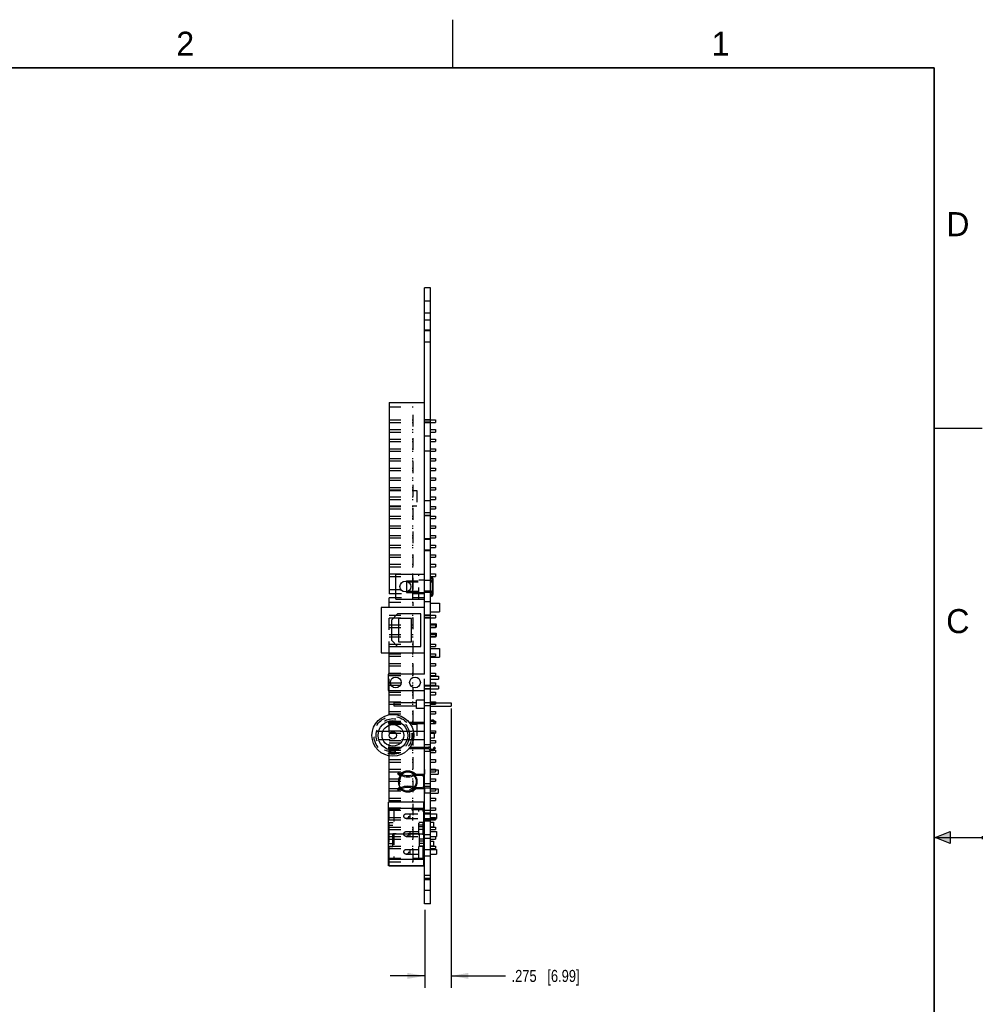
# Model space of a CAD drawing. Header units: inches. Extents: x 0 to 22, y 0 to 17.
# Tile 9 of 9: x 12 to 22, y 6.8 to 17. Entities that reach past the tile are written whole.
import ezdxf

# ---------------------------------------------------------------- set-up
doc = ezdxf.new("R2010")
doc.units = ezdxf.units.IN
doc.header["$LTSCALE"] = 1.21
doc.header["$MEASUREMENT"] = 0
doc.linetypes.add('HIDDEN', pattern=[0.2, 0.1, -0.1])
doc.layers.get('0').update_dxf_attribs({"linetype": 'CONTINUOUS'})
doc.layers.add('DEFAULT_2', color=8, linetype='HIDDEN')
doc.layers.add('DIMENSIONS', color=7, linetype='CONTINUOUS')
doc.styles.get("Standard").update_dxf_attribs({"font": 'txt', "width": 0.8})
doc.styles.add('TEXTSTYLE_2', font='txt')
doc.dimstyles.new('DIMSTYLE_1', dxfattribs={"dimtxt": 0.125, "dimasz": 0.18, "dimexe": 0.18, "dimexo": 0.0625, "dimgap": 0.09, "dimtad": 0, "dimtih": 1, "dimtoh": 1, "dimdec": 3, "dimzin": 4, "dimdsep": 46, "dimtxsty": 'STANDARD', "dimblk": '_FILLED', "dimblk1": '_FILLED', "dimblk2": '_FILLED', "dimcen": 0.09, "dimadec": 0, "dimazin": 0, "dimtp": 0.01, "dimtm": 0.01, "dimtfac": 1, "dimtdec": 3, "dimtofl": 0, "dimtmove": 0, "dimatfit": 3, "dimldrblk": '_FILLED', "dimfxl": 1, "dimtolj": 1, "dimtzin": 4, "dimarcsym": 0})

# ---------------------------------------------------------------- blocks, each defined once
blk = doc.blocks.new('_FILLED')
at = {"color": 0, "linetype": 'BYBLOCK'}
blk.add_solid([(0, 0), (-1, 0.174), (-1, -0.174)], dxfattribs=at)
blk = doc.blocks.new('*D3')
at = {"layer": 'DIMENSIONS', "color": 2, "linetype": 'CONTINUOUS'}
for p, q in [((16.481, 9.84), (16.481, 6.938)), ((16.206, 7.75), (16.206, 6.938)), ((16.206, 7.063), (15.846, 7.063)), ((16.481, 7.063), (17.046, 7.063))]:
    blk.add_line(p, q, dxfattribs=at)
at = {"layer": 'DIMENSIONS', "color": 2, "linetype": 'CONTINUOUS', "xscale": 0.18, "yscale": 0.18, "zscale": 0.18}
blk.add_blockref('_FILLED', (16.206, 7.063), dxfattribs=at)
at = {"layer": 'DIMENSIONS', "color": 2, "linetype": 'CONTINUOUS', "xscale": 0.18, "yscale": 0.18, "zscale": 0.18, "rotation": 180}
blk.add_blockref('_FILLED', (16.481, 7.063), dxfattribs=at)
at = {"layer": 'DIMENSIONS', "color": 2, "linetype": 'CONTINUOUS', "insert": (17.109, 7.125), "char_height": 0.125, "width": 1.125, "attachment_point": 1, "line_spacing_factor": 0.9}
blk.add_mtext('.275{\\Ftxt.shx;\\W1.000000;\\H0.125000; }[6.99]', dxfattribs=at)

msp = doc.modelspace()

# ---------------------------------------------------------------- hatches: boundary and pattern name
at = {"linetype": 'CONTINUOUS'}
msp.add_hatch(color=2, dxfattribs=at).paths.add_polyline_path([(21.6663, 8.5625), (21.6663, 8.4375), (21.51, 8.5)])

# ---------------------------------------------------------------- linework, layer by layer
at = {"color": 2, "linetype": 'CONTINUOUS'}
for p, q in [((16.5, 16.5), (16.5, 17)), ((22, 12.75), (21.5, 12.75)), ((21.51, 8.5), (21.6663, 8.5625)), ((21.51, 8.5), (22, 8.5)), ((21.6663, 8.4375), (21.51, 8.5)), ((21.6663, 8.5625), (21.6663, 8.4375)), ((22, 8.515), (22, 8.485))]:
    msp.add_line(p, q, dxfattribs=at)
at = {"color": 7, "linetype": 'CONTINUOUS'}
for p, q in [((16.2056, 10.1976), (16.2056, 14.2126)), ((16.2676, 14.2126), (16.2056, 14.2126)), ((16.2676, 7.8126), (16.2676, 14.2126)), ((15.8356, 13.0226), (15.8356, 11.0326)), ((15.8356, 13.0226), (16.2056, 13.0226)), ((16.2676, 12.8401), (16.3176, 12.8401)), ((16.2676, 12.8151), (16.3176, 12.8151)), ((16.3176, 12.8401), (16.3176, 12.8151)), ((16.2676, 12.7401), (16.3176, 12.7401)), ((16.2676, 12.7151), (16.3176, 12.7151)), ((16.3176, 12.7401), (16.3176, 12.7151)), ((16.2676, 12.6401), (16.3176, 12.6401)), ((16.2676, 12.6151), (16.3176, 12.6151)), ((16.3176, 12.6401), (16.3176, 12.6151)), ((16.2676, 12.5401), (16.3176, 12.5401)), ((16.2676, 12.5151), (16.3176, 12.5151)), ((16.3176, 12.5401), (16.3176, 12.5151)), ((16.2676, 12.4401), (16.3176, 12.4401)), ((16.2676, 12.4151), (16.3176, 12.4151)), ((16.3176, 12.4401), (16.3176, 12.4151)), ((16.2676, 12.3401), (16.3176, 12.3401)), ((16.2676, 12.3151), (16.3176, 12.3151)), ((16.3176, 12.3401), (16.3176, 12.3151)), ((16.2676, 12.2401), (16.3176, 12.2401)), ((16.2676, 12.2151), (16.3176, 12.2151)), ((16.3176, 12.2401), (16.3176, 12.2151)), ((16.2676, 12.1401), (16.3176, 12.1401)), ((16.2676, 12.1151), (16.3176, 12.1151)), ((16.3176, 12.1401), (16.3176, 12.1151)), ((16.2676, 12.0401), (16.3176, 12.0401)), ((16.2676, 12.0151), (16.3176, 12.0151)), ((16.3176, 12.0401), (16.3176, 12.0151)), ((16.2676, 11.9401), (16.3176, 11.9401)), ((16.2676, 11.9151), (16.3176, 11.9151)), ((16.3176, 11.9401), (16.3176, 11.9151)), ((16.2676, 11.8401), (16.3176, 11.8401)), ((16.2676, 11.8151), (16.3176, 11.8151)), ((16.3176, 11.8401), (16.3176, 11.8151)), ((16.2676, 11.7401), (16.3176, 11.7401)), ((16.2676, 11.7151), (16.3176, 11.7151)), ((16.3176, 11.7401), (16.3176, 11.7151)), ((16.2676, 11.6401), (16.3176, 11.6401)), ((16.2676, 11.6151), (16.3176, 11.6151)), ((16.3176, 11.6401), (16.3176, 11.6151)), ((16.2676, 11.5401), (16.3176, 11.5401)), ((16.2676, 11.5151), (16.3176, 11.5151)), ((16.3176, 11.5401), (16.3176, 11.5151)), ((16.2676, 11.4401), (16.3176, 11.4401)), ((16.2676, 11.4151), (16.3176, 11.4151)), ((16.3176, 11.4401), (16.3176, 11.4151)), ((16.2676, 11.3401), (16.3176, 11.3401)), ((16.2676, 11.3151), (16.3176, 11.3151)), ((16.3176, 11.3401), (16.3176, 11.3151)), ((15.9056, 10.9786), (15.9056, 11.2386)), ((15.9056, 11.2386), (16.2056, 11.2386)), ((16.0176, 11.1633), (16.0176, 11.0539)), ((16.0816, 10.9786), (16.0816, 11.2386)), ((16.2676, 11.2401), (16.3176, 11.2401)), ((16.2676, 11.2151), (16.3176, 11.2151)), ((16.2946, 11.0331), (16.2946, 11.1841)), ((16.3176, 11.2401), (16.3176, 11.2151)), ((15.9056, 11.0326), (15.8356, 11.0326)), ((15.8356, 10.8926), (15.8356, 10.9926)), ((15.9056, 10.9926), (15.8356, 10.9926)), ((15.9056, 10.9786), (16.2056, 10.9786)), ((15.7526, 10.8926), (15.7526, 10.4186)), ((16.2056, 10.8926), (15.7526, 10.8926)), ((16.2676, 10.9376), (16.3596, 10.9376)), ((16.2676, 10.8476), (16.3596, 10.8476)), ((16.3596, 10.9376), (16.3596, 10.8476)), ((15.9246, 10.8256), (15.8596, 10.7606)), ((15.8596, 10.7606), (15.8596, 10.5506)), ((16.1656, 10.8256), (15.9246, 10.8256)), ((16.0686, 10.7756), (15.9336, 10.7756)), ((15.9336, 10.7756), (15.9336, 10.5356)), ((16.0686, 10.5356), (16.0686, 10.7756)), ((16.1656, 10.4856), (16.1656, 10.8256)), ((16.2676, 10.8101), (16.3176, 10.8101)), ((16.2676, 10.7851), (16.3176, 10.7851)), ((16.3176, 10.8101), (16.3176, 10.7851)), ((16.2676, 10.7226), (16.3246, 10.7226)), ((16.2676, 10.6866), (16.3246, 10.6866)), ((16.2676, 10.6851), (16.3176, 10.6851)), ((16.3176, 10.6866), (16.3176, 10.6851)), ((16.3246, 10.7226), (16.3246, 10.6866)), ((15.8596, 10.5506), (15.9246, 10.4856)), ((16.2676, 10.6246), (16.3246, 10.6246)), ((16.2676, 10.5886), (16.3246, 10.5886)), ((16.2676, 10.5851), (16.3176, 10.5851)), ((16.3176, 10.5886), (16.3176, 10.5851)), ((16.3246, 10.6246), (16.3246, 10.5886)), ((15.9246, 10.4856), (16.1656, 10.4856)), ((15.9336, 10.5356), (16.0686, 10.5356)), ((16.2676, 10.5101), (16.3176, 10.5101)), ((16.2676, 10.4851), (16.3176, 10.4851)), ((16.2676, 10.4636), (16.3596, 10.4636)), ((16.3176, 10.5101), (16.3176, 10.4851)), ((16.3596, 10.4636), (16.3596, 10.3736)), ((15.7526, 10.4186), (16.2056, 10.4186)), ((15.8356, 10.1976), (15.8356, 10.4186)), ((16.2676, 10.3736), (16.3596, 10.3736)), ((16.2676, 10.3101), (16.3176, 10.3101)), ((16.2676, 10.2851), (16.3176, 10.2851)), ((16.3176, 10.3101), (16.3176, 10.2851)), ((16.2056, 10.1976), (15.8256, 10.1976)), ((15.8256, 10.1976), (15.8256, 10.0276)), ((16.2676, 10.2101), (16.3176, 10.2101)), ((16.2676, 10.1851), (16.3176, 10.1851)), ((16.2676, 10.1776), (16.3506, 10.1776)), ((16.2676, 10.1476), (16.3506, 10.1476)), ((16.3176, 10.2101), (16.3176, 10.1851)), ((16.3506, 10.1776), (16.3506, 10.1476)), ((16.2676, 10.1101), (16.3176, 10.1101)), ((16.2676, 10.0851), (16.3176, 10.0851)), ((16.2676, 10.0776), (16.3506, 10.0776)), ((16.2676, 10.0476), (16.3506, 10.0476)), ((16.3176, 10.1101), (16.3176, 10.0851)), ((16.3506, 10.0776), (16.3506, 10.0476)), ((15.8256, 10.0276), (16.2056, 10.0276)), ((15.8356, 9.7758), (15.8356, 10.0276)), ((16.2056, 9.9276), (16.1196, 9.9276)), ((16.1196, 9.8416), (16.1196, 9.9276)), ((16.2056, 7.8126), (16.2056, 10.0276)), ((16.2676, 10.0101), (16.3176, 10.0101)), ((16.2676, 9.9851), (16.3176, 9.9851)), ((16.3176, 10.0101), (16.3176, 9.9851)), ((16.1196, 9.9021), (15.8896, 9.9021)), ((15.8896, 9.8671), (15.8896, 9.9021)), ((16.1196, 9.8671), (15.8896, 9.8671)), ((16.2056, 9.8416), (16.1196, 9.8416)), ((16.2676, 9.9101), (16.3176, 9.9101)), ((16.2676, 9.9021), (16.4806, 9.9021)), ((16.2676, 9.8671), (16.4806, 9.8671)), ((16.3176, 9.9101), (16.3176, 9.9021)), ((16.4806, 9.9021), (16.4806, 9.8671)), ((16.2676, 9.8101), (16.3176, 9.8101)), ((16.2676, 9.7851), (16.3176, 9.7851)), ((16.3176, 9.8101), (16.3176, 9.7851)), ((16.0433, 9.7002), (16.2056, 9.7002)), ((16.0548, 9.6849), (16.2056, 9.6849)), ((16.2676, 9.6851), (16.3055, 9.6851)), ((16.2998, 9.6952), (16.3056, 9.6849)), ((16.3189, 9.6923), (16.3056, 9.6849)), ((16.3059, 9.6851), (16.3176, 9.6851)), ((16.3076, 9.7101), (16.3176, 9.7101)), ((16.3132, 9.7026), (16.3189, 9.6923)), ((16.3176, 9.7101), (16.3176, 9.6947)), ((16.3176, 9.6916), (16.3176, 9.6851)), ((16.0878, 9.6076), (16.2056, 9.6076)), ((16.2056, 9.5176), (16.0878, 9.5176)), ((16.2676, 9.6101), (16.3176, 9.6101)), ((16.2676, 9.5926), (16.3056, 9.5926)), ((16.3056, 9.5326), (16.2676, 9.5326)), ((16.3056, 9.5926), (16.3056, 9.5326)), ((16.3056, 9.5851), (16.3176, 9.5851)), ((16.3176, 9.6101), (16.3176, 9.5851)), ((16.0433, 9.425), (16.2056, 9.425)), ((16.0546, 9.44), (16.2056, 9.44)), ((16.2676, 9.5101), (16.3176, 9.5101)), ((16.2676, 9.4851), (16.3176, 9.4851)), ((16.2998, 9.43), (16.3056, 9.4403)), ((16.3189, 9.4329), (16.3056, 9.4403)), ((16.3132, 9.4226), (16.3189, 9.4329)), ((16.3176, 9.5101), (16.3176, 9.4851)), ((15.8356, 8.8696), (15.8356, 9.3494)), ((16.2676, 9.3851), (16.3176, 9.3851)), ((16.3016, 9.4101), (16.3176, 9.4101)), ((16.3176, 9.4101), (16.3176, 9.3851)), ((16.2676, 9.3101), (16.3176, 9.3101)), ((16.2676, 9.2851), (16.3176, 9.2851)), ((16.2676, 9.2101), (16.3176, 9.2101)), ((16.3176, 9.3101), (16.3176, 9.2851)), ((16.3176, 9.2101), (16.3176, 9.2026)), ((15.9233, 9.1635), (15.9329, 9.1722)), ((15.9435, 9.1482), (15.9233, 9.1635)), ((15.9343, 9.1739), (15.9328, 9.1723)), ((15.9329, 9.1722), (15.9522, 9.1576)), ((15.9522, 9.1576), (15.9343, 9.1739)), ((15.9421, 9.1492), (15.9443, 9.1472)), ((15.9571, 9.1482), (15.9435, 9.1482)), ((15.9443, 9.1472), (15.9562, 9.1472)), ((15.9662, 9.1572), (15.9562, 9.1472)), ((16.1049, 9.1472), (16.1806, 9.1472)), ((16.1054, 9.1482), (16.1806, 9.1482)), ((16.1059, 9.1477), (16.1054, 9.1482)), ((16.109, 9.1576), (16.2056, 9.1576)), ((16.1956, 9.033), (16.1956, 9.1332)), ((16.2056, 9.2076), (16.2036, 9.2076)), ((16.2036, 9.2076), (16.2036, 9.1576)), ((16.2676, 9.2026), (16.3456, 9.2026)), ((16.2676, 9.1596), (16.3456, 9.1596)), ((16.2676, 9.1101), (16.3176, 9.1101)), ((16.3176, 9.1101), (16.3176, 9.0851)), ((16.3456, 9.2026), (16.3456, 9.1596)), ((15.9421, 9.016), (15.9233, 9.0017)), ((15.9256, 9.0008), (15.9443, 9.018)), ((15.9522, 9.0076), (15.9343, 8.9913)), ((15.9443, 9.018), (15.9562, 9.018)), ((15.9562, 9.018), (15.9662, 9.008)), ((16.1806, 9.018), (16.1049, 9.018)), ((16.2056, 9.0076), (16.109, 9.0076)), ((16.2036, 9.0076), (16.2036, 8.9576)), ((16.2676, 9.0126), (16.2056, 9.0126)), ((16.2676, 9.0851), (16.3176, 9.0851)), ((16.2676, 9.0101), (16.3176, 9.0101)), ((16.2676, 9.0056), (16.3456, 9.0056)), ((16.3176, 9.0101), (16.3176, 9.0056)), ((16.3456, 9.0056), (16.3456, 8.9626)), ((15.9233, 9.0017), (15.932, 8.9938)), ((15.9343, 8.9913), (15.9256, 9.0008)), ((16.2056, 8.9576), (16.2036, 8.9576)), ((16.2056, 8.9656), (16.2676, 8.9656)), ((16.2676, 8.9626), (16.3456, 8.9626)), ((16.2676, 8.9101), (16.3176, 8.9101)), ((16.3176, 8.9101), (16.3176, 8.8851)), ((16.1966, 8.8696), (15.8316, 8.8696)), ((15.8316, 8.2056), (15.8316, 8.8696)), ((16.1966, 8.8025), (15.8316, 8.8025)), ((16.1966, 8.2056), (16.1966, 8.8696)), ((16.2676, 8.8851), (16.3176, 8.8851)), ((16.2676, 8.8101), (16.3176, 8.8101)), ((16.3176, 8.8101), (16.3176, 8.7851)), ((16.1966, 8.7476), (16.2056, 8.7476)), ((16.1966, 8.6976), (16.2056, 8.6976)), ((16.2676, 8.7851), (16.3176, 8.7851)), ((16.2676, 8.7476), (16.3306, 8.7476)), ((16.2676, 8.6976), (16.3306, 8.6976)), ((16.3176, 8.6976), (16.3176, 8.6851)), ((16.3306, 8.7476), (16.3306, 8.6976)), ((16.1966, 8.6616), (16.2056, 8.6616)), ((16.2676, 8.6851), (16.3176, 8.6851)), ((16.2676, 8.6616), (16.2986, 8.6616)), ((16.2676, 8.6136), (16.2986, 8.6136)), ((16.2676, 8.6101), (16.3176, 8.6101)), ((16.2986, 8.6616), (16.2986, 8.6136)), ((16.3176, 8.6101), (16.3176, 8.5851)), ((16.1966, 8.537), (15.8316, 8.537)), ((16.2676, 8.5851), (16.3176, 8.5851)), ((16.2676, 8.5626), (16.3306, 8.5626)), ((16.2676, 8.5126), (16.3306, 8.5126)), ((16.2676, 8.5101), (16.3176, 8.5101)), ((16.3176, 8.5101), (16.3176, 8.4851)), ((16.3306, 8.5626), (16.3306, 8.5126)), ((16.1966, 8.4136), (16.2056, 8.4136)), ((16.2676, 8.4851), (16.3176, 8.4851)), ((16.2676, 8.4616), (16.2986, 8.4616)), ((16.2676, 8.4136), (16.2986, 8.4136)), ((16.2676, 8.4101), (16.3176, 8.4101)), ((16.2986, 8.4616), (16.2986, 8.4136)), ((16.3176, 8.4101), (16.3176, 8.3851)), ((16.1966, 8.3776), (16.2056, 8.3776)), ((16.1966, 8.3276), (16.2056, 8.3276)), ((16.2676, 8.3851), (16.3176, 8.3851)), ((16.2676, 8.3776), (16.3306, 8.3776)), ((16.2676, 8.3276), (16.3306, 8.3276)), ((16.3306, 8.3776), (16.3306, 8.3276)), ((16.1966, 8.2715), (15.8316, 8.2715)), ((16.1966, 8.2056), (15.8316, 8.2056)), ((15.8356, 8.2026), (15.8356, 8.2056)), ((16.2056, 8.2026), (15.8356, 8.2026)), ((16.2056, 8.1096), (16.2676, 8.1096)), ((16.2676, 8.0626), (16.2056, 8.0626)), ((16.2676, 7.8126), (16.2056, 7.8126))]:
    msp.add_line(p, q, dxfattribs=at)
at = {"color": 7, "linetype": 'CONTINUOUS', "const_width": 0.02}
for points in [[(21.5, 16.5), (0.5, 16.5)], [(21.5, 0.5), (21.5, 16.5)]]:
    msp.add_lwpolyline(points, dxfattribs=at)
at = {"color": 7, "linetype": 'CONTINUOUS'}
for centre, radius in [((16.0056, 11.1086), 0.056), ((15.9056, 10.1126), 0.056), ((16.1056, 10.1126), 0.056), ((15.8756, 9.5626), 0.217), ((15.8756, 9.5626), 0.154), ((15.8756, 9.5626), 0.1125), ((15.8756, 9.5626), 0.038)]:
    msp.add_circle(centre, radius, dxfattribs=at)
for centre, radius, start, end in [((16.2676, 11.1841), 0.027, 0, 90), ((16.2676, 11.0331), 0.027, 270, 360), ((16.2814, 9.6849), 0.0363, 29.13996, 112.45519), ((16.2814, 9.6849), 0.0211, 29.13996, 131.17768), ((16.2814, 9.4403), 0.0211, 228.76373, 330.86004), ((16.2814, 9.4403), 0.0363, 247.54481, 330.86004), ((16.0306, 9.0826), 0.0984, 138.9702, 221.0298), ((16.0306, 9.0826), 0.1085, 43.72868, 136.27132), ((16.0306, 9.0826), 0.0985, 138.32045, 138.98392), ((16.0306, 9.3177), 0.186, 246.44846, 293.89399), ((16.0306, 9.0826), 0.0985, 49.20192, 138.26926), ((16.0306, 9.0826), 0.0984, 131.46007, 138.27048), ((16.0306, 9.3177), 0.173, 248.15976, 291.84024), ((16.0306, 9.0826), 0.0984, 49.22447, 130.77553), ((16.0306, 9.0826), 0.0984, 318.9702, 41.0298), ((16.1806, 9.1332), 0.015, 0, 90), ((16.1806, 9.1322), 0.015, 3.52231, 90), ((16.0306, 9.0826), 0.1085, 223.72868, 316.27132), ((16.0306, 8.8474), 0.186, 66.44846, 113.55154), ((16.0306, 9.0826), 0.0985, 221.01608, 310.79808), ((16.0306, 9.0826), 0.0984, 221.67808, 228.53993), ((16.0306, 8.8474), 0.173, 68.15976, 111.84024), ((16.0306, 9.0826), 0.0984, 229.22447, 310.77553), ((16.1806, 9.033), 0.015, 270, 360)]:
    msp.add_arc(centre, radius, start, end, dxfattribs=at)
at = {"layer": 'DEFAULT_2', "color": 8, "linetype": 'HIDDEN'}
for p, q in [((16.2676, 14.0751), (16.2056, 14.0751)), ((16.2676, 13.9501), (16.2056, 13.9501)), ((16.2056, 13.881), (16.2676, 13.881)), ((16.2676, 13.7751), (16.2056, 13.7751)), ((16.2056, 13.771), (16.2676, 13.771)), ((16.2676, 13.6501), (16.2056, 13.6501)), ((15.8356, 12.9776), (16.0856, 12.9776)), ((16.0856, 11.0776), (16.0856, 12.9776)), ((15.8356, 12.8401), (16.0856, 12.8401)), ((15.8356, 12.8151), (16.0856, 12.8151)), ((16.2676, 12.8431), (16.2056, 12.8431)), ((16.2056, 12.8401), (16.2676, 12.8401)), ((16.2676, 12.8368), (16.2056, 12.8368)), ((16.2676, 12.8184), (16.2056, 12.8184)), ((16.2056, 12.8151), (16.2676, 12.8151)), ((16.2676, 12.8121), (16.2056, 12.8121)), ((15.8356, 12.7401), (16.0856, 12.7401)), ((15.8356, 12.7151), (16.0856, 12.7151)), ((15.8356, 12.6401), (16.0856, 12.6401)), ((15.8356, 12.6151), (16.0856, 12.6151)), ((16.2676, 12.6706), (16.2056, 12.6706)), ((15.8356, 12.5401), (16.0856, 12.5401)), ((15.8356, 12.5151), (16.0856, 12.5151)), ((16.2676, 12.5146), (16.2056, 12.5146)), ((15.8356, 12.4401), (16.0856, 12.4401)), ((15.8356, 12.4151), (16.0856, 12.4151)), ((15.8356, 12.3401), (16.0856, 12.3401)), ((15.8356, 12.3151), (16.0856, 12.3151)), ((15.8356, 12.2401), (16.0856, 12.2401)), ((15.8356, 12.2151), (16.0856, 12.2151)), ((15.8356, 12.1401), (16.0856, 12.1401)), ((15.8356, 12.1151), (16.0856, 12.1151)), ((15.8356, 12.1076), (16.1256, 12.1076)), ((16.1256, 12.1076), (16.1256, 11.9476)), ((15.8356, 12.0401), (16.0856, 12.0401)), ((15.8356, 12.0151), (16.0856, 12.0151)), ((16.2676, 12.0006), (16.2056, 12.0006)), ((15.8356, 11.9476), (16.1256, 11.9476)), ((15.8356, 11.9401), (16.0856, 11.9401)), ((15.8356, 11.9151), (16.0856, 11.9151)), ((16.2676, 11.8762), (16.2056, 11.8762)), ((15.8356, 11.8401), (16.0856, 11.8401)), ((15.8356, 11.8151), (16.0856, 11.8151)), ((16.2676, 11.8462), (16.2056, 11.8462)), ((16.2676, 11.8446), (16.2056, 11.8446)), ((15.8356, 11.7401), (16.0856, 11.7401)), ((15.8356, 11.7151), (16.0856, 11.7151)), ((15.8356, 11.6401), (16.0856, 11.6401)), ((15.8356, 11.6151), (16.0856, 11.6151)), ((16.2676, 11.6051), (16.2056, 11.6051)), ((16.2056, 11.6015), (16.2676, 11.6015)), ((15.8356, 11.5401), (16.0856, 11.5401)), ((15.8356, 11.5151), (16.0856, 11.5151)), ((16.2056, 11.4915), (16.2676, 11.4915)), ((16.2676, 11.4801), (16.2056, 11.4801)), ((15.8356, 11.4401), (16.0856, 11.4401)), ((15.8356, 11.4151), (16.0856, 11.4151)), ((15.8356, 11.3401), (16.0856, 11.3401)), ((15.8356, 11.3151), (16.0856, 11.3151)), ((15.8356, 11.2401), (16.0856, 11.2401)), ((15.8356, 11.2151), (16.0856, 11.2151)), ((16.0176, 11.1691), (16.0176, 11.1633)), ((16.0176, 11.1691), (16.2676, 11.1691)), ((16.0176, 11.1571), (16.2676, 11.1571)), ((16.1436, 10.9786), (16.1436, 11.2386)), ((16.2056, 11.1751), (16.1436, 11.1751)), ((16.2676, 11.1711), (16.2056, 11.1711)), ((16.2826, 11.184), (16.2826, 11.0331)), ((15.8356, 11.0776), (16.0856, 11.0776)), ((16.0176, 11.0601), (16.2676, 11.0601)), ((16.0176, 11.0539), (16.0176, 11.0481)), ((16.2056, 11.0652), (16.2676, 11.0652)), ((16.2056, 11.0326), (15.9056, 11.0326)), ((16.2056, 10.9926), (15.9056, 10.9926)), ((16.0176, 11.0481), (16.2676, 11.0481)), ((16.2056, 11.0421), (16.1436, 11.0421)), ((16.2676, 11.0461), (16.2056, 11.0461)), ((16.2056, 10.9552), (16.2676, 10.9552)), ((15.8356, 10.9476), (16.0856, 10.9476)), ((15.8356, 10.4186), (15.8356, 10.8926)), ((16.0856, 8.2476), (16.0856, 10.9476)), ((15.8356, 10.8101), (16.0856, 10.8101)), ((15.8356, 10.7851), (16.0856, 10.7851)), ((16.2676, 10.8131), (16.2056, 10.8131)), ((16.2056, 10.8101), (16.2676, 10.8101)), ((16.2676, 10.8068), (16.2056, 10.8068)), ((16.2676, 10.7884), (16.2056, 10.7884)), ((16.2056, 10.7851), (16.2676, 10.7851)), ((16.2676, 10.7821), (16.2056, 10.7821)), ((15.8356, 10.7101), (16.0856, 10.7101)), ((15.8356, 10.6851), (16.0856, 10.6851)), ((16.2676, 10.7101), (16.3176, 10.7101)), ((16.3176, 10.7101), (16.3176, 10.6866)), ((15.8356, 10.6101), (16.0856, 10.6101)), ((15.8356, 10.5851), (16.0856, 10.5851)), ((16.2676, 10.6101), (16.3176, 10.6101)), ((16.3176, 10.6101), (16.3176, 10.5886)), ((15.8356, 10.5101), (16.0856, 10.5101)), ((15.8356, 10.4851), (16.0856, 10.4851)), ((15.8356, 10.4101), (16.0856, 10.4101)), ((15.8356, 10.3851), (16.0856, 10.3851)), ((16.2676, 10.4101), (16.3176, 10.4101)), ((16.2676, 10.3851), (16.3176, 10.3851)), ((16.3176, 10.4101), (16.3176, 10.3851)), ((15.8356, 10.3101), (16.0856, 10.3101)), ((15.8356, 10.2851), (16.0856, 10.2851)), ((15.8356, 10.2101), (16.0856, 10.2101)), ((15.8356, 10.0276), (15.8356, 10.1976)), ((15.8356, 10.1851), (16.0856, 10.1851)), ((16.2056, 10.0276), (16.2056, 10.1976)), ((15.8356, 10.1101), (16.0856, 10.1101)), ((15.8356, 10.0851), (16.0856, 10.0851)), ((16.2676, 10.0801), (16.2056, 10.0801)), ((16.2056, 10.0776), (16.2676, 10.0776)), ((16.2056, 10.0476), (16.2676, 10.0476)), ((16.2676, 10.0451), (16.2056, 10.0451)), ((15.8356, 10.0101), (16.0856, 10.0101)), ((15.8356, 9.9851), (16.0856, 9.9851)), ((15.8356, 9.9101), (16.0856, 9.9101)), ((15.8356, 9.8851), (16.0856, 9.8851)), ((16.2676, 9.9001), (16.2056, 9.9001)), ((16.2676, 9.8691), (16.2056, 9.8691)), ((16.2676, 9.8851), (16.3176, 9.8851)), ((16.3176, 9.9021), (16.3176, 9.8851)), ((15.8356, 9.8101), (16.0856, 9.8101)), ((15.8356, 9.7851), (16.0856, 9.7851)), ((15.8356, 9.3494), (15.8356, 9.7758)), ((15.8306, 9.7002), (16.0433, 9.7002)), ((15.8306, 9.7002), (15.8306, 9.6849)), ((15.8306, 9.6849), (16.0548, 9.6849)), ((15.8356, 9.7101), (16.0856, 9.7101)), ((15.8356, 9.6851), (16.0856, 9.6851)), ((15.8356, 9.6776), (16.1256, 9.6776)), ((15.9206, 9.7002), (15.9206, 9.6849)), ((15.9556, 9.7002), (15.9556, 9.6849)), ((16.1256, 9.6776), (16.1256, 9.5176)), ((16.2676, 9.7101), (16.3076, 9.7101)), ((16.3055, 9.6851), (16.3059, 9.6851)), ((16.3176, 9.6947), (16.3176, 9.6916)), ((15.708, 9.6076), (16.0878, 9.6076)), ((16.0878, 9.5176), (15.708, 9.5176)), ((15.8356, 9.6101), (16.0856, 9.6101)), ((15.8356, 9.5851), (16.0856, 9.5851)), ((16.2676, 9.5851), (16.3056, 9.5851)), ((15.8306, 9.44), (16.0546, 9.44)), ((15.8306, 9.44), (15.8306, 9.425)), ((15.8306, 9.425), (16.0433, 9.425)), ((15.8356, 9.5101), (16.0856, 9.5101)), ((15.8356, 9.4851), (16.0856, 9.4851)), ((15.9206, 9.44), (15.9206, 9.425)), ((15.9556, 9.44), (15.9556, 9.425)), ((16.2056, 9.4661), (16.2676, 9.4661)), ((16.2056, 9.4403), (16.2456, 9.4403)), ((16.2056, 9.425), (16.2456, 9.425)), ((15.8356, 9.4101), (16.0856, 9.4101)), ((15.8356, 9.3851), (16.0856, 9.3851)), ((16.2056, 9.3991), (16.2676, 9.3991)), ((16.2585, 9.4121), (16.2676, 9.4121)), ((16.2635, 9.4087), (16.2676, 9.4087)), ((16.2676, 9.4101), (16.3016, 9.4101)), ((15.8356, 9.3101), (16.0856, 9.3101)), ((15.8356, 9.2851), (16.0856, 9.2851)), ((15.8356, 9.2101), (16.0856, 9.2101)), ((15.8356, 9.1851), (16.0856, 9.1851)), ((15.8356, 9.1101), (16.0856, 9.1101)), ((15.9328, 9.1723), (15.9256, 9.1643)), ((15.9256, 9.1643), (15.9421, 9.1492)), ((16.1054, 9.1482), (16.1041, 9.1482)), ((16.2676, 9.1851), (16.3176, 9.1851)), ((16.3176, 9.2026), (16.3176, 9.1851)), ((15.8356, 9.0851), (16.0856, 9.0851)), ((15.8356, 9.0101), (16.0856, 9.0101)), ((15.9329, 8.993), (15.9522, 9.0076)), ((15.9435, 9.017), (15.9421, 9.016)), ((15.9571, 9.017), (15.9435, 9.017)), ((16.1806, 9.017), (16.1041, 9.017)), ((16.1054, 9.017), (16.1059, 9.0175)), ((16.1956, 9.033), (16.1956, 9.032)), ((16.2676, 9.0605), (16.2056, 9.0605)), ((16.2676, 9.0305), (16.2056, 9.0305)), ((16.3176, 9.0056), (16.3176, 8.9851)), ((15.8356, 8.9851), (16.0856, 8.9851)), ((15.8356, 8.9101), (16.0856, 8.9101)), ((15.932, 8.9938), (15.9329, 8.993)), ((16.2676, 8.9851), (16.3176, 8.9851)), ((15.8356, 8.8851), (16.0856, 8.8851)), ((15.8356, 8.2056), (15.8356, 8.8696)), ((15.8356, 8.8101), (16.0856, 8.8101)), ((15.8356, 8.7851), (16.0856, 8.7851)), ((15.8356, 8.7101), (16.0856, 8.7101)), ((16.1916, 8.7876), (15.8366, 8.7876)), ((15.8366, 8.2876), (15.8366, 8.7876)), ((15.8846, 8.7876), (15.8846, 8.2876)), ((16.0146, 8.7476), (16.1966, 8.7476)), ((16.0146, 8.6976), (16.1966, 8.6976)), ((16.0516, 8.7476), (16.0516, 8.6976)), ((16.1436, 8.2876), (16.1436, 8.7876)), ((16.1916, 8.2876), (16.1916, 8.7876)), ((16.2056, 8.7857), (16.2676, 8.7857)), ((16.2056, 8.7591), (16.2676, 8.7591)), ((16.2056, 8.7476), (16.2676, 8.7476)), ((16.2056, 8.6976), (16.2676, 8.6976)), ((16.2676, 8.7101), (16.3176, 8.7101)), ((16.3176, 8.7101), (16.3176, 8.6976)), ((15.8356, 8.6851), (16.0856, 8.6851)), ((15.8356, 8.6101), (16.0856, 8.6101)), ((15.8366, 8.6585), (15.8766, 8.6585)), ((15.8366, 8.6301), (15.8766, 8.6301)), ((15.8766, 8.408), (15.8766, 8.6585)), ((16.1436, 8.6616), (16.1966, 8.6616)), ((16.1916, 8.6136), (16.1436, 8.6136)), ((16.1916, 8.6585), (16.1516, 8.6585)), ((16.1516, 8.408), (16.1516, 8.6585)), ((16.1916, 8.6301), (16.1516, 8.6301)), ((16.2056, 8.6861), (16.2676, 8.6861)), ((16.2056, 8.6757), (16.2676, 8.6757)), ((15.8366, 8.5376), (15.8316, 8.5376)), ((15.8356, 8.5851), (16.0856, 8.5851)), ((15.8356, 8.5101), (16.0856, 8.5101)), ((16.1516, 8.5376), (15.8766, 8.5376)), ((16.0146, 8.5626), (16.2056, 8.5626)), ((16.0146, 8.5126), (16.2056, 8.5126)), ((16.0516, 8.5626), (16.0516, 8.5126)), ((16.1436, 8.5876), (16.2056, 8.5876)), ((16.1966, 8.5376), (16.1916, 8.5376)), ((16.2676, 8.5296), (16.2056, 8.5296)), ((15.8356, 8.4851), (16.0856, 8.4851)), ((15.8356, 8.4101), (16.0856, 8.4101)), ((15.8366, 8.4382), (15.8766, 8.4382)), ((15.8366, 8.408), (15.8766, 8.408)), ((16.1436, 8.4876), (16.2056, 8.4876)), ((16.1916, 8.4616), (16.1436, 8.4616)), ((16.1436, 8.4136), (16.1966, 8.4136)), ((16.1916, 8.4382), (16.1516, 8.4382)), ((16.1916, 8.408), (16.1516, 8.408)), ((16.2676, 8.4896), (16.2056, 8.4896)), ((15.8356, 8.3851), (16.0856, 8.3851)), ((16.0146, 8.3776), (16.1966, 8.3776)), ((16.0146, 8.3276), (16.1966, 8.3276)), ((16.0516, 8.3776), (16.0516, 8.3276)), ((16.2056, 8.3761), (16.2676, 8.3761)), ((16.2056, 8.3091), (16.2676, 8.3091)), ((15.8356, 8.2476), (16.0856, 8.2476)), ((15.8366, 8.2876), (16.1916, 8.2876)), ((16.2676, 8.0751), (16.2056, 8.0751)), ((16.2676, 7.9501), (16.2056, 7.9501))]:
    msp.add_line(p, q, dxfattribs=at)
for centre, radius in [((15.8756, 9.5626), 0.197), ((15.8756, 9.5626), 0.1735), ((16.0306, 9.0826), 0.0876), ((16.0146, 8.7226), 0.025), ((16.0146, 8.5376), 0.025), ((16.0146, 8.3526), 0.025)]:
    msp.add_circle(centre, radius, dxfattribs=at)
for centre, radius, start, end in [((16.2676, 11.1841), 0.015, 270, 90), ((16.2676, 11.1841), 0.027, 270, 360), ((16.2676, 11.0331), 0.027, 0, 90), ((16.2676, 11.0331), 0.015, 270, 90), ((16.2456, 9.4203), 0.02, 29.13996, 90), ((16.2456, 9.4203), 0.00475, 29.13996, 90), ((16.2814, 9.4403), 0.0363, 209.13996, 247.54481), ((16.2814, 9.4403), 0.0211, 209.13996, 228.76373), ((16.0306, 9.0826), 0.0984, 41.0298, 221.67808), ((16.0306, 9.0826), 0.0985, 138.26926, 138.32045), ((16.0306, 9.0826), 0.0985, 41.01608, 49.20192), ((16.1806, 9.1322), 0.015, 0, 3.52231), ((16.0306, 9.0826), 0.0984, 228.53993, 270), ((16.0306, 9.0826), 0.0985, 310.79808, 318.98392), ((16.0306, 9.0826), 0.0984, 310.77553, 318.9702), ((16.0306, 8.8474), 0.186, 66.10601, 66.44846), ((16.1806, 9.032), 0.015, 270, 360)]:
    msp.add_arc(centre, radius, start, end, dxfattribs=at)

# ---------------------------------------------------------------- texts
at = {"color": 2, "linetype": 'CONTINUOUS', "char_height": 0.25, "width": 0.25, "attachment_point": 1, "line_spacing_factor": 0.9, "style": 'TEXTSTYLE_2'}
for s, insert in [('2', (13.625, 16.875)), ('1', (19.1875, 16.875)), ('D', (21.625, 15)), ('C', (21.625, 10.875))]:
    msp.add_mtext(s, dxfattribs=dict(at, insert=insert))

# ---------------------------------------------------------------- dimensions: what is measured, and where the dimension line sits
at = {"layer": 'DIMENSIONS', "color": 2, "linetype": 'CONTINUOUS'}
dim = msp.add_linear_dim(base=(16.4806, 7.0626), p1=(16.2056, 7.7501), p2=(16.4806, 9.8396), dimstyle='DIMSTYLE_1', dxfattribs=at)
dim.commit()
dim.dimension.update_dxf_attribs({"geometry": '*D3', "text_midpoint": (17.6714, 7.0626), "dimtype": 160})

doc.saveas('drawing.dxf')
